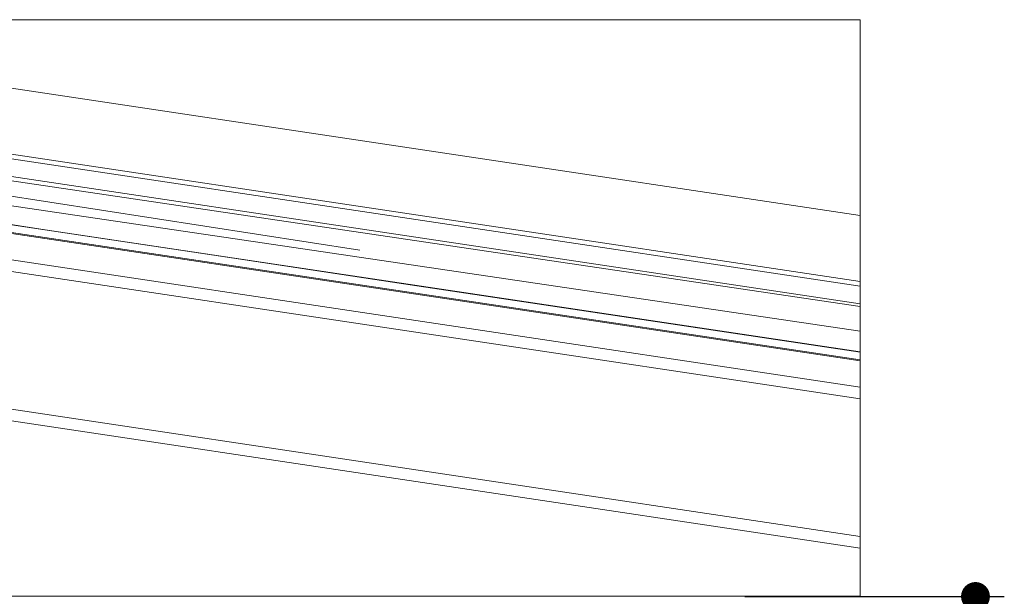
# Model space of a CAD drawing. Header units: millimetres. Extents: x -16331 to -10174, y -4135 to -3584.
# Tile 106 of 256: x -10360.5 to -10357.08, y -4008.19 to -4006.19. Entities that reach past the tile are written whole.
import ezdxf

# ---------------------------------------------------------------- set-up
doc = ezdxf.new("R2010")
doc.units = ezdxf.units.MM
for name, color, linetype, lineweight in [('DI-Cotas', 9, 'Continuous', 5), ('DI-Elementos externos em corte', 9, 'Continuous', 18), ('DI-Elementos externos em vista', 9, 'Continuous', 5), ('IFC-IfcBuildingElementProxy-Contorno', 250, 'Continuous', 5), ('IFC-IfcRoof-Contorno', 250, 'Continuous', 5), ('IFC-IfcWallStandardCase-Contorno', 250, 'Continuous', 5)]:
    doc.layers.add(name, color=color, linetype=linetype, lineweight=lineweight)
doc.styles.add('TimesNewRoman', font='times.ttf')
doc.dimstyles.new('UM_25.000000', dxfattribs={"dimtxt": 0.18, "dimasz": 0.1, "dimexe": 0.1, "dimexo": 0.2, "dimgap": 0, "dimtad": 1, "dimtih": 1, "dimtoh": 1, "dimdec": 1, "dimlfac": 25, "dimzin": 0, "dimdsep": 46, "dimtxsty": 'Standard', "dimblk": 'CLOSED', "dimblk1": 'CLOSED', "dimblk2": 'CLOSED', "dimcen": 0.09, "dimdle": 0.1, "dimadec": 1, "dimazin": 2, "dimtfac": 1, "dimtdec": 4, "dimtofl": 0, "dimtmove": 0, "dimatfit": 3, "dimldrblk": 'CLOSED', "dimfxl": 1, "dimtolj": 1, "dimarcsym": 0})

# ---------------------------------------------------------------- blocks, each defined once
blk = doc.blocks.new('_Dot')
at = {"color": 0, "linetype": 'ByBlock', "lineweight": -2}
blk.add_line((-0.5, 0), (-1, 0), dxfattribs=at)
at = {"color": 0, "linetype": 'ByBlock', "const_width": 0.5}
blk.add_lwpolyline([(-0.25, 0, 1), (0.25, 0, 1)], format="xyb", close=True, dxfattribs=at)
blk = doc.blocks.new('*D224')
at = {"layer": 'Defpoints', "color": 0, "transparency": 16777216}
for p in [(-10358.1826, -4008.1924), (-10357.1826, -4008.1924), (-10358.1826, -4018.7924)]:
    blk.add_point(p, dxfattribs=at)
at = {"layer": 'DI-Cotas', "color": 0, "lineweight": -2, "transparency": 16777216}
for p, q in [((-10357.9826, -4008.1924), (-10357.0826, -4008.1924)), ((-10357.1826, -4018.6924), (-10357.1826, -4008.2924)), ((-10357.9826, -4018.7924), (-10357.0826, -4018.7924))]:
    blk.add_line(p, q, dxfattribs=at)
at = {"layer": 'DI-Cotas', "color": 0, "lineweight": -2, "transparency": 16777216, "xscale": 0.1, "yscale": 0.1, "zscale": 0.1}
for p, rotation in [((-10357.1826, -4008.1924), 90), ((-10357.1826, -4018.7924), 270)]:
    blk.add_blockref('_Dot', p, dxfattribs=dict(at, rotation=rotation))
at = {"layer": 'DI-Cotas', "transparency": 16777216, "insert": (-10357.3326, -4013.4924), "char_height": 0.15, "attachment_point": 5, "rotation": 90, "style": 'TimesNewRoman'}
blk.add_mtext('\\A1;265', dxfattribs=at)

msp = doc.modelspace()

# ---------------------------------------------------------------- linework, layer by layer
at = {"layer": 'DI-Elementos externos em corte'}
for p, q in [((-10364.1493, -4006.1918), (-10357.5826, -4007.1768)), ((-10357.5826, -4007.1161), (-10363.7448, -4006.1918)), ((-10361.4682, -4006.7615), (-10360.4097, -4006.9202)), ((-10360.7696, -4006.8673), (-10359.7561, -4007.0193)), ((-10360.4097, -4006.9202), (-10357.5826, -4007.3443)), ((-10359.7561, -4007.0193), (-10359.1667, -4007.1077)), ((-10359.1667, -4007.1077), (-10357.5826, -4007.3453)), ((-10357.5826, -4007.1194), (-10357.5826, -4007.1161)), ((-10357.5826, -4007.1343), (-10357.5826, -4007.1194)), ((-10357.5826, -4007.1369), (-10357.5826, -4007.1343)), ((-10357.5826, -4007.1386), (-10357.5826, -4007.1369)), ((-10357.5826, -4007.1636), (-10357.5826, -4007.1386)), ((-10357.5826, -4007.1768), (-10357.5826, -4007.1636)), ((-10357.5826, -4007.3418), (-10357.5826, -4007.3142)), ((-10357.5826, -4007.3301), (-10357.5826, -4007.3213)), ((-10357.5826, -4007.3444), (-10357.5826, -4007.3301)), ((-10357.5826, -4007.3443), (-10357.5826, -4007.3418)), ((-10357.5826, -4007.3453), (-10357.5826, -4007.3444))]:
    msp.add_line(p, q, dxfattribs=at)
at = {"layer": 'DI-Elementos externos em corte', "lineweight": 5}
for p, q in [((-10364.1493, -4006.1918), (-10357.5826, -4007.1768)), ((-10357.5826, -4007.1161), (-10363.7448, -4006.1918)), ((-10361.4682, -4006.7615), (-10360.4097, -4006.9202)), ((-10360.7696, -4006.8673), (-10359.7561, -4007.0193)), ((-10360.4097, -4006.9202), (-10357.5826, -4007.3443)), ((-10359.7561, -4007.0193), (-10359.1667, -4007.1077)), ((-10359.1667, -4007.1077), (-10357.5826, -4007.3453)), ((-10357.5826, -4007.1194), (-10357.5826, -4007.1161)), ((-10357.5826, -4007.1343), (-10357.5826, -4007.1194)), ((-10357.5826, -4007.1369), (-10357.5826, -4007.1343)), ((-10357.5826, -4007.1386), (-10357.5826, -4007.1369)), ((-10357.5826, -4007.1636), (-10357.5826, -4007.1386)), ((-10357.5826, -4007.1768), (-10357.5826, -4007.1636)), ((-10357.5826, -4007.3418), (-10357.5826, -4007.3142)), ((-10357.5826, -4007.3301), (-10357.5826, -4007.3213)), ((-10357.5826, -4007.3444), (-10357.5826, -4007.3301)), ((-10357.5826, -4007.3443), (-10357.5826, -4007.3418)), ((-10357.5826, -4007.3453), (-10357.5826, -4007.3444))]:
    msp.add_line(p, q, dxfattribs=at)
at = {"layer": 'DI-Elementos externos em vista'}
for p, q in [((-10365.4709, -4006.1918), (-10357.5826, -4007.375)), ((-10365.4445, -4006.1918), (-10357.5826, -4007.3711)), ((-10364.8913, -4006.1918), (-10357.5826, -4007.2726)), ((-10359.318, -4006.9915), (-10364.4849, -4006.1918)), ((-10357.5826, -4007.1865), (-10364.3105, -4006.1918)), ((-10363.6369, -4006.1917), (-10357.5826, -4007.0999)), ((-10357.5826, -4007.0999), (-10363.6369, -4006.1918)), ((-10357.5826, -4006.1917), (-10362.1138, -4006.1917)), ((-10357.5826, -4006.8714), (-10362.1138, -4006.1917)), ((-10357.5826, -4006.8714), (-10357.5826, -4006.1917)), ((-10357.5826, -4007.4662), (-10365.4555, -4006.2852)), ((-10365.4555, -4006.3257), (-10357.5826, -4007.5066)), ((-10357.5826, -4007.9839), (-10365.4555, -4006.803)), ((-10365.4555, -4006.8434), (-10357.5826, -4008.0244)), ((-10357.5826, -4007.0999), (-10357.5826, -4006.8714)), ((-10357.5826, -4006.9012), (-10357.5826, -4006.8714)), ((-10357.5826, -4006.9024), (-10357.5826, -4006.9012)), ((-10357.5826, -4007.0921), (-10357.5826, -4006.9024)), ((-10357.5826, -4007.0999), (-10357.5826, -4007.0921)), ((-10357.5826, -4007.1386), (-10357.5826, -4007.0999)), ((-10357.5826, -4007.1161), (-10357.5826, -4007.0999)), ((-10357.5826, -4007.1799), (-10357.5826, -4007.1768)), ((-10357.5826, -4007.1865), (-10357.5826, -4007.1799)), ((-10357.5826, -4007.1866), (-10357.5826, -4007.1865)), ((-10357.5826, -4007.2518), (-10357.5826, -4007.1866)), ((-10357.5826, -4007.2596), (-10357.5826, -4007.2518)), ((-10357.5826, -4007.2601), (-10357.5826, -4007.2596)), ((-10357.5826, -4007.2666), (-10357.5826, -4007.2601)), ((-10357.5826, -4007.2726), (-10357.5826, -4007.2666)), ((-10357.5826, -4007.3142), (-10357.5826, -4007.2726)), ((-10357.5826, -4007.3487), (-10357.5826, -4007.3453)), ((-10357.5826, -4007.35), (-10357.5826, -4007.3487)), ((-10357.5826, -4007.3711), (-10357.5826, -4007.35)), ((-10357.5826, -4007.4662), (-10357.5826, -4007.35)), ((-10357.5826, -4007.373), (-10357.5826, -4007.3711)), ((-10357.5826, -4007.3732), (-10357.5826, -4007.373)), ((-10357.5826, -4007.375), (-10357.5826, -4007.3732)), ((-10357.5826, -4007.4676), (-10357.5826, -4007.4662)), ((-10357.5826, -4007.5066), (-10357.5826, -4007.4676)), ((-10357.5826, -4007.9839), (-10357.5826, -4007.5043)), ((-10357.5826, -4007.9852), (-10357.5826, -4007.9839)), ((-10357.5826, -4008.0041), (-10357.5826, -4007.9852)), ((-10357.5826, -4008.0244), (-10357.5826, -4008.0041)), ((-10357.5826, -4008.1917), (-10357.5826, -4008.0244)), ((-10365.4555, -4008.1917), (-10357.5826, -4008.1917))]:
    msp.add_line(p, q, dxfattribs=at)
at = {"layer": 'IFC-IfcBuildingElementProxy-Contorno', "lineweight": 5}
for p, q in [((-10363.6369, -4006.1917), (-10357.5826, -4007.0999)), ((-10357.5826, -4007.0999), (-10363.6369, -4006.1918)), ((-10357.5826, -4006.8714), (-10362.1138, -4006.1917)), ((-10357.5826, -4006.9012), (-10357.5826, -4006.8714)), ((-10357.5826, -4006.9024), (-10357.5826, -4006.9012)), ((-10357.5826, -4007.0921), (-10357.5826, -4006.9024)), ((-10357.5826, -4007.0999), (-10357.5826, -4007.0921)), ((-10357.5826, -4007.1161), (-10357.5826, -4007.0999))]:
    msp.add_line(p, q, dxfattribs=at)
at = {"layer": 'IFC-IfcRoof-Contorno', "lineweight": 5}
for p, q in [((-10365.4709, -4006.1918), (-10357.5826, -4007.375)), ((-10365.4445, -4006.1918), (-10357.5826, -4007.3711)), ((-10364.8913, -4006.1918), (-10357.5826, -4007.2726)), ((-10359.318, -4006.9915), (-10364.4849, -4006.1918)), ((-10357.5826, -4007.1865), (-10364.3105, -4006.1918)), ((-10357.5826, -4007.4662), (-10365.4555, -4006.2852)), ((-10365.4555, -4006.3257), (-10357.5826, -4007.5066)), ((-10357.5826, -4007.9839), (-10365.4555, -4006.803)), ((-10365.4555, -4006.8434), (-10357.5826, -4008.0244)), ((-10357.5826, -4007.1799), (-10357.5826, -4007.1768)), ((-10357.5826, -4007.1865), (-10357.5826, -4007.1799)), ((-10357.5826, -4007.1866), (-10357.5826, -4007.1865)), ((-10357.5826, -4007.2518), (-10357.5826, -4007.1866)), ((-10357.5826, -4007.2596), (-10357.5826, -4007.2518)), ((-10357.5826, -4007.2601), (-10357.5826, -4007.2596)), ((-10357.5826, -4007.2666), (-10357.5826, -4007.2601)), ((-10357.5826, -4007.2726), (-10357.5826, -4007.2666)), ((-10357.5826, -4007.3142), (-10357.5826, -4007.2726)), ((-10357.5826, -4007.3487), (-10357.5826, -4007.3453)), ((-10357.5826, -4007.35), (-10357.5826, -4007.3487)), ((-10357.5826, -4007.3711), (-10357.5826, -4007.35)), ((-10357.5826, -4007.373), (-10357.5826, -4007.3711)), ((-10357.5826, -4007.3732), (-10357.5826, -4007.373)), ((-10357.5826, -4007.375), (-10357.5826, -4007.3732)), ((-10357.5826, -4007.4676), (-10357.5826, -4007.4662)), ((-10357.5826, -4007.5066), (-10357.5826, -4007.4676)), ((-10357.5826, -4007.9839), (-10357.5826, -4007.5043)), ((-10357.5826, -4007.9852), (-10357.5826, -4007.9839)), ((-10357.5826, -4008.0041), (-10357.5826, -4007.9852)), ((-10357.5826, -4008.0244), (-10357.5826, -4008.0041))]:
    msp.add_line(p, q, dxfattribs=at)
at = {"layer": 'IFC-IfcWallStandardCase-Contorno', "lineweight": 5}
for p, q in [((-10357.5826, -4006.1917), (-10362.1138, -4006.1917)), ((-10357.5826, -4006.8714), (-10357.5826, -4006.1917)), ((-10357.5826, -4007.0999), (-10357.5826, -4006.8714)), ((-10357.5826, -4007.1386), (-10357.5826, -4007.0999)), ((-10357.5826, -4007.4662), (-10357.5826, -4007.35)), ((-10357.5826, -4008.1917), (-10357.5826, -4008.0244)), ((-10365.4555, -4008.1917), (-10357.5826, -4008.1917))]:
    msp.add_line(p, q, dxfattribs=at)

# ---------------------------------------------------------------- dimensions: what is measured, and where the dimension line sits
at = {"layer": 'DI-Cotas'}
dim = msp.add_linear_dim(base=(-10357.1826, -4008.1924), p1=(-10358.1826, -4018.7924), p2=(-10358.1826, -4008.1924), angle=90, dimstyle='UM_25.000000', override={"dimtxt": 0.15, "dimasz": 0.1, "dimexe": 0.1, "dimexo": 0.2, "dimtad": 1, "dimtih": 0, "dimtoh": 0, "dimdec": 1, "dimlfac": 25, "dimzin": 8, "dimtxsty": 'TimesNewRoman', "dimblk": 'Dot', "dimblk1": 'Dot', "dimblk2": 'Dot', "dimsah": 1, "dimdle": 0.1, "dimse1": 0, "dimse2": 0, "dimclrt": 256, "dimadec": 1, "dimazin": 3, "dimtmove": 2, "dimldrblk": 'Dot'}, dxfattribs=at)
dim.commit()
dim.dimension.update_dxf_attribs({"geometry": '*D224', "text_midpoint": (-10357.3326, -4013.4924), "dimtype": 160, "text_rotation": 90})

doc.saveas('drawing.dxf')
